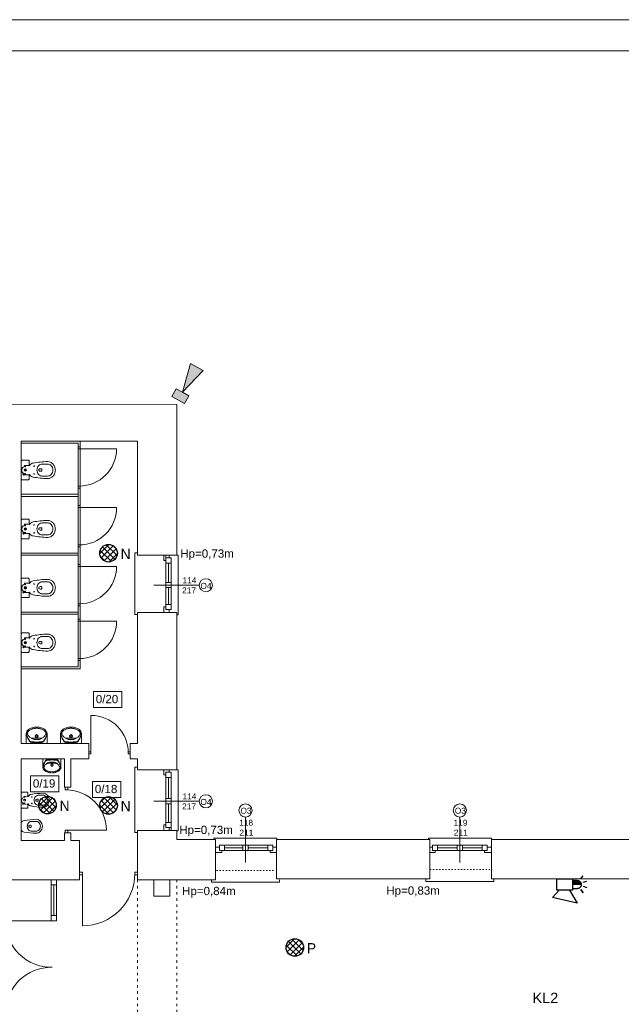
# Model space of a CAD drawing. Header units: centimetres. Extents: x 74448 to 96987, y -37016 to -10817.
# Tile 106 of 174: x 78704 to 79869, y -30158 to -28252. Entities that reach past the tile are written whole.
import ezdxf

# ---------------------------------------------------------------- set-up
doc = ezdxf.new("R2010")
doc.units = ezdxf.units.CM
doc.header["$LTSCALE"] = 0.02
doc.linetypes.add('ACAD_ISO03W100', pattern=[30, 12, -18])
doc.linetypes.add('HIDDEN', pattern=[9.525, 6.35, -3.175])
doc.layers.get('0').update_dxf_attribs({"color": 8, "lineweight": 13})
for name, color, linetype, lineweight in [('_AUDIO', 7, 'Continuous', 18), ('_pk_tabelka', 7, 'Continuous', 15), ('ei30', 8, 'Continuous', 13), ('LINIE PRZEKROJOWE', 8, 'Continuous', 13), ('OPISY', 8, 'Continuous', 13), ('SSWiN', 7, 'Continuous', 25), ('stolarka', 8, 'Continuous', 13), ('WIDOK', 8, 'Continuous', 13)]:
    doc.layers.add(name, color=color, linetype=linetype, lineweight=lineweight)
doc.layers.add('_AUDIO 2', color=7, linetype='Continuous')
doc.styles.get("Standard").update_dxf_attribs({"font": 'arial.ttf', "height": 12})
doc.styles.add('Tomasz_W legenda', font='TCM_____.TTF')
pattern_1 = [(45, (-5798.748, -5798.748), (-5.6126601, 5.6126601), []), (135, (-5798.748, -5798.748), (-5.6126601, -5.6126601), [])]

# ---------------------------------------------------------------- blocks, each defined once
blk = doc.blocks.new('*U3')
at = {"layer": 'stolarka', "transparency": 33554684}
blk.add_lwpolyline([(5, 0), (5, 95)], dxfattribs=at)
for points in [[(0, 2.5), (0, -2.5), (5, -2.5), (5, 2.5)], [(100, -2.5), (105, -2.5), (105, 2.5), (100, 2.5)]]:
    blk.add_lwpolyline(points, close=True, dxfattribs=at)
blk.add_arc((5, 0), 95, 0, 90, dxfattribs=at)
blk = doc.blocks.new('*U6')
at = {"layer": 'stolarka', "transparency": 33554684}
blk.add_lwpolyline([(5, 0), (5, 75)], dxfattribs=at)
for points in [[(0, 2.5), (0, -2.5), (5, -2.5), (5, 2.5)], [(80, -2.5), (85, -2.5), (85, 2.5), (80, 2.5)]]:
    blk.add_lwpolyline(points, close=True, dxfattribs=at)
blk.add_arc((5, 0), 75, 0, 90, dxfattribs=at)
blk = doc.blocks.new('AAT_SYGN.OPT.AKU')
blk.add_hatch(color=256).paths.add_polyline_path([(6.3, 18.5), (6.3, 28.7), (6.1, 28.7), (5.6, 28.6), (5.1, 28.5), (4.7, 28.3), (4.3, 28.1), (4, 27.9), (3.6, 27.7), (3.3, 27.4), (2.9, 27.1), (2.6, 26.6), (2.3, 26.2), (2.1, 25.8), (1.9, 25.4), (1.8, 25), (1.7, 24.6), (1.7, 24.3), (1.7, 23.8), (1.7, 18.5)])
for points in [[(3.9, 30.9), (2.6, 35.1)], [(8.7, 30.9), (10.1, 35.1)], [(0.1, 28.1), (-3.5, 30.7)], [(1.7, 23.8), (1.7, 24.3), (1.7, 24.6), (1.8, 25), (1.9, 25.4), (2.1, 25.8), (2.3, 26.2), (2.6, 26.6), (2.9, 27.1), (3.3, 27.4), (3.6, 27.7), (4, 27.9), (4.3, 28.1), (4.7, 28.3), (5.1, 28.5), (5.6, 28.6), (6.1, 28.7), (6.6, 28.7), (6.9, 28.7), (7.4, 28.6), (7.7, 28.5), (8.1, 28.4), (8.5, 28.3), (8.8, 28.1), (9.1, 28), (9.4, 27.8), (9.6, 27.6), (9.8, 27.5), (10, 27.3), (10.3, 26.9), (10.5, 26.7), (10.7, 26.4), (10.9, 26.1), (11.1, 25.8), (11.2, 25.3), (11.3, 25.1), (11.4, 24.7), (11.4, 24.4), (11.5, 24.1), (11.5, 23.8)], [(1.7, 23.8), (1.7, 18.5)], [(6.3, 18.5), (6.3, 28.7)], [(11.5, 23.8), (11.5, 18.5)], [(13.1, 14.7), (28.7, 24), (21.7, -5.1), (13.1, 2.5)]]:
    blk.add_lwpolyline(points)
for points in [[(12.6, 28.1), (16.2, 30.7)], [(0, 18.5), (13.1, 18.5), (13.1, 0), (0, 0)]]:
    blk.add_lwpolyline(points, close=True)

msp = doc.modelspace()

# ---------------------------------------------------------------- hatches: boundary and pattern name
at = {"layer": '_AUDIO'}
h = msp.add_hatch(color=256, dxfattribs=at)
h.dxf.hatch_style = 1
h.paths.add_polyline_path([(79023, -28995.3), (79031.4, -28980.3), (79019.2, -28973.5), (79007, -28966.6), (78998.6, -28981.6)])
h.paths.add_polyline_path([(79019.2, -28973.5), (79059, -28931.2), (79034.5, -28917.5)])
h = msp.add_hatch(dxfattribs=at)
h.set_pattern_fill('ANSI37', color=256, scale=2.5)
h.set_pattern_definition(pattern_1)
h.paths.add_polyline_path([(78893, -29285, 1), (78859, -29285, 1)])
h = msp.add_hatch(dxfattribs=at)
h.set_pattern_fill('ANSI37', color=256, scale=2.5)
h.set_pattern_definition(pattern_1)
h.paths.add_polyline_path([(78774.8, -29772.6, 1), (78740.8, -29772.6, 1)])
h = msp.add_hatch(dxfattribs=at)
h.set_pattern_fill('ANSI37', color=256, scale=2.5)
h.set_pattern_definition(pattern_1)
h.paths.add_polyline_path([(78893, -29773.2, 1), (78859, -29773.2, 1)])
at = {"layer": '_AUDIO 2'}
h = msp.add_hatch(dxfattribs=at)
h.set_pattern_fill('ANSI37', color=256, scale=2.5)
h.set_pattern_definition(pattern_1)
h.paths.add_polyline_path([(79253.5, -30048.2, 1), (79219.5, -30048.2, 1)])

# ---------------------------------------------------------------- linework, layer by layer
for points in [[(78707, -29068), (78821, -29068), (78821, -29509), (78707, -29509)], [(78707, -29072), (78817, -29072), (78817, -29505), (78707, -29505)], [(78707, -29171), (78817, -29171)], [(78707, -29175), (78817, -29175)], [(78707, -29285), (78817, -29285)], [(78707, -29289), (78817, -29289)], [(78932, -29289), (78932, -29284), (78927, -29284), (78927, -29403.4), (78927, -29403.4), (78932, -29403.4)], [(79008, -29289), (79011, -29289), (79011, -29404), (79008, -29404)], [(78707, -29399), (78817, -29399)], [(78707, -29403), (78817, -29403)], [(78932, -29704), (78932, -29699), (78927, -29699), (78927, -29826), (78927, -29825.7), (78932, -29825.7)], [(79008, -29704), (79011, -29704), (79011, -29822.1), (79008, -29822.1)], [(79080, -29839.4), (79080, -29836.4), (79202, -29836.4), (79202, -29839.4)], [(79495, -29839.4), (79495, -29836.4), (79617, -29836.4), (79617, -29839.4)], [(78765.2, -29917), (78765.2, -29996.5)], [(78765.2, -29917), (78765.2, -29927), (78775.2, -29927), (78775.2, -29917), (78765.2, -29917)], [(78775.2, -29917), (78775.2, -29996.7)], [(79080, -29917), (79075, -29917), (79075, -29922), (79202, -29922), (79207, -29922), (79207, -29917)], [(79495, -29915.4), (79490, -29915.4), (79490, -29920.4), (79617, -29920.4), (79622, -29920.4), (79622, -29915.4)], [(78770.2, -29927), (78770.2, -29986.5)], [(78752.5, -29996.5), (78752.5, -29996.7)], [(78775.2, -29986.5), (78775.2, -29996.5), (78765.2, -29996.5), (78765.2, -29986.5), (78775.2, -29986.5)]]:
    msp.add_lwpolyline(points)
msp.add_lwpolyline([(78963.5, -29917), (78994.6, -29917), (78994.6, -29949), (78963.5, -29949)], close=True)
for points in [[(78766.5, -29996.5), (78676.5, -29996.5, 0.422707), (78766.6, -30086.5, 1)], [(78766.5, -30176.5), (78676.5, -30176.4, -0.422707), (78766.6, -30086.5, -1)]]:
    msp.add_lwpolyline(points, format="xyb")
at = {"layer": '_AUDIO'}
for points in [[(79019.2, -28973.5), (79034.5, -28917.5), (79059, -28931.2), (79019.2, -28973.5)], [(78998.6, -28981.6), (79023, -28995.3), (79031.4, -28980.3), (79019.2, -28973.5), (79007, -28966.6), (78998.6, -28981.6)]]:
    msp.add_lwpolyline(points, dxfattribs=at)
at = {"layer": '_AUDIO', "lineweight": 30}
for centre in [(78876, -29285), (78757.8, -29772.6), (78876, -29773.2)]:
    msp.add_circle(centre, 17, dxfattribs=at)
at = {"layer": '_AUDIO 2', "lineweight": 30}
msp.add_circle((79236.5, -30048.2), 17, dxfattribs=at)
at = {"layer": '_pk_tabelka', "color": 7, "ltscale": 3}
for p, q in [((82865.7, -28252.2), (74455.7, -28252.2)), ((82805.7, -28312.2), (74705.7, -28312.2))]:
    msp.add_line(p, q, dxfattribs=at)
at = {"layer": 'LINIE PRZEKROJOWE'}
for points in [[(78570, -28996.3), (79008, -28997), (79008, -29289)], [(78932, -29068), (78707, -29068), (78707, -29653)], [(78932, -29289), (78932, -29068)], [(79008, -29073), (79008, -29289)], [(78932, -29289), (79008, -29289)], [(78932, -29653), (78932, -29400), (79008, -29400)], [(79008, -29400), (79008, -29704)], [(79008, -29405), (79008, -29704)], [(78838, -29653), (78828, -29653), (78707, -29653)], [(78707, -29653), (78838, -29653), (78838, -29683)], [(78932, -29653), (78918, -29653)], [(78932, -29653), (78918, -29653), (78918, -29683)], [(78791, -29683), (78707, -29683)], [(78707, -29683), (78707, -29841)], [(78791, -29738), (78791, -29683)], [(78803, -29738), (78803, -29683)], [(78838, -29683), (78828, -29683), (78803, -29683)], [(78932, -29683), (78918, -29683)], [(78932, -29704), (78932, -29683)], [(78932, -29683), (78932, -29704), (79008, -29704)], [(78791, -29738), (78803, -29738)], [(78791, -29841), (78791, -29826)], [(78803, -29841), (78803, -29826), (78791, -29826)], [(78803, -29841), (78803, -29826)], [(78932, -29841), (78932, -29822)], [(78932, -29822), (79008, -29822)], [(79008, -29822), (79008, -29839.4)], [(78791, -29841), (78707, -29841)], [(78717, -29841), (78791, -29841)], [(78780, -29917), (78820, -29917), (78820, -29841)], [(78820, -29841), (78803, -29841)], [(78803, -29841), (78820, -29841)], [(78932, -29917), (79083, -29917), (79083, -29839.4)], [(78932, -29917), (78932, -29841)], [(79008, -29839.4), (79038, -29839.4)], [(79038, -29839.4), (79083, -29839.4)], [(79201, -29915.4), (79201, -29839.4)], [(79201, -29839.4), (79498, -29839.4)], [(79452, -29915.4), (79498, -29915.4), (79498, -29839.4)], [(79617, -29915.4), (79617, -29839.4)], [(79617, -29839.4), (79907, -29839.4)], [(79851, -29915.4), (79851, -29915.4), (79907, -29915.4), (79907, -29839.4)], [(78820, -29917), (78606, -29917), (78606, -29859.4)], [(78820, -29917), (78780, -29917), (78780, -29917), (78614, -29917), (78614, -29917)], [(79201, -29915.4), (79268, -29915.4)], [(79215, -29915.4), (79268, -29915.4), (79268, -29915.4), (79452, -29915.4), (79452, -29915.4)], [(79617, -29915.4), (79667, -29915.4), (79667, -29915.4), (79851, -29915.4), (79851, -29915.4)]]:
    msp.add_lwpolyline(points, dxfattribs=at)
at = {"layer": 'OPISY'}
for points in [[(79051.7, -29347), (78963.6, -29347)], [(79051.7, -29765.2), (78963.6, -29765.2)], [(79141, -29795.6), (79141, -29883.7)], [(79556, -29795.6), (79556, -29883.7)]]:
    msp.add_lwpolyline(points, dxfattribs=at)
for points in [[(78846.8, -29552.6), (78901.8, -29552.6), (78901.8, -29583.8), (78846.8, -29583.8)], [(78725, -29715.9), (78780, -29715.9), (78780, -29747.2), (78725, -29747.2)], [(78845, -29726.7), (78900, -29726.7), (78900, -29758), (78845, -29758)]]:
    msp.add_lwpolyline(points, close=True, dxfattribs=at)
for centre in [(79064.4, -29347), (79064.4, -29765.2), (79141, -29782.9), (79556, -29782.9)]:
    msp.add_circle(centre, 12.7, dxfattribs=at)
at = {"layer": 'stolarka'}
for points in [[(78987, -29299), (78983.3, -29299), (78983.3, -29289), (78993.3, -29289), (78993.3, -29294)], [(78987, -29290), (78987, -29394)], [(78997, -29294), (78997, -29394)], [(78992, -29304), (78992, -29342)], [(78992, -29352), (78992, -29384)], [(78993.3, -29394), (78993.3, -29400), (78983.3, -29400), (78983.3, -29389), (78987, -29389)], [(78987, -29714), (78983.3, -29714), (78983.3, -29704), (78993.3, -29704), (78993.3, -29709)], [(78987, -29712), (78987, -29816)], [(78992, -29719), (78992, -29760)], [(78997, -29718.4), (78997, -29822.4)], [(78992, -29770), (78992, -29806)], [(78993.3, -29816), (78993.3, -29822), (78983.3, -29822), (78983.3, -29811), (78987, -29811)], [(79095.5, -29860.4), (79095.5, -29864), (79083, -29864), (79083, -29854), (79090.5, -29854)], [(79090.5, -29850.4), (79192, -29850.4)], [(79090.5, -29860.4), (79194, -29860.4)], [(79100.5, -29855.4), (79136, -29855.4)], [(79146, -29855.4), (79184, -29855.4)], [(79194, -29854), (79201, -29854), (79201, -29864), (79189, -29864), (79189, -29860.4)], [(79508, -29860.4), (79508, -29864), (79498, -29864), (79498, -29854), (79503, -29854)], [(79503, -29850.4), (79607, -29850.4)], [(79503, -29860.4), (79609, -29860.4)], [(79513, -29855.4), (79551, -29855.4)], [(79561, -29855.4), (79599, -29855.4)], [(79609, -29854), (79617, -29854), (79617, -29864), (79604, -29864), (79604, -29860.4)]]:
    msp.add_lwpolyline(points, dxfattribs=at)
for points in [[(78997, -29294), (78997, -29304), (78987, -29304), (78987, -29294)], [(78997, -29341.4), (78997, -29351.4), (78987, -29351.4), (78987, -29341.4)], [(78997, -29384), (78997, -29394), (78987, -29394), (78987, -29384)], [(78997, -29709), (78997, -29719), (78987, -29719), (78987, -29709)], [(78997, -29760), (78997, -29770), (78987, -29770), (78987, -29760)], [(78997, -29806), (78997, -29816), (78987, -29816), (78987, -29806)], [(79090.5, -29850.4), (79100.5, -29850.4), (79100.5, -29860.4), (79090.5, -29860.4)], [(79136, -29850.4), (79146, -29850.4), (79146, -29860.4), (79136, -29860.4)], [(79184, -29850.4), (79194, -29850.4), (79194, -29860.4), (79184, -29860.4)], [(79503, -29850.4), (79513, -29850.4), (79513, -29860.4), (79503, -29860.4)], [(79551, -29850.4), (79561, -29850.4), (79561, -29860.4), (79551, -29860.4)], [(79599, -29850.4), (79609, -29850.4), (79609, -29860.4), (79599, -29860.4)]]:
    msp.add_lwpolyline(points, close=True, dxfattribs=at)
at = {"layer": 'WIDOK'}
for p, q in [((78713.1, -29115.9), (78713.1, -29117.3)), ((78722.4, -29114.9), (78714, -29114.9)), ((78743.3, -29121.7), (78745.8, -29121.7)), ((78746.8, -29122.6), (78746.8, -29124)), ((78758, -29112.3), (78747.7, -29112.3)), ((78713.1, -29131.2), (78713.1, -29132.2)), ((78722.4, -29133.1), (78714, -29133.1)), ((78743.3, -29126.4), (78745.8, -29126.4)), ((78746.8, -29125.4), (78746.8, -29124)), ((78758, -29135.7), (78747.7, -29135.7)), ((78713.1, -29229.9), (78713.1, -29231.3)), ((78722.4, -29228.9), (78714, -29228.9)), ((78743.3, -29235.7), (78745.8, -29235.7)), ((78746.8, -29236.6), (78746.8, -29238)), ((78758, -29226.3), (78747.7, -29226.3)), ((78713.1, -29245.2), (78713.1, -29246.2)), ((78722.4, -29247.1), (78714, -29247.1)), ((78743.3, -29240.4), (78745.8, -29240.4)), ((78746.8, -29239.4), (78746.8, -29238)), ((78758, -29249.7), (78747.7, -29249.7)), ((78713.1, -29343.9), (78713.1, -29345.3)), ((78722.4, -29342.9), (78714, -29342.9)), ((78743.3, -29349.7), (78745.8, -29349.7)), ((78746.8, -29350.6), (78746.8, -29352)), ((78758, -29340.3), (78747.7, -29340.3)), ((78713.1, -29359.2), (78713.1, -29360.2)), ((78722.4, -29361.1), (78714, -29361.1)), ((78743.3, -29354.4), (78745.8, -29354.4)), ((78746.8, -29353.4), (78746.8, -29352)), ((78758, -29363.7), (78747.7, -29363.7)), ((78758, -29446.3), (78747.7, -29446.3)), ((78713.1, -29449.9), (78713.1, -29451.3)), ((78713.1, -29465.2), (78713.1, -29466.2)), ((78722.4, -29448.9), (78714, -29448.9)), ((78743.3, -29455.7), (78745.8, -29455.7)), ((78743.3, -29460.4), (78745.8, -29460.4)), ((78746.8, -29456.6), (78746.8, -29458)), ((78746.8, -29459.4), (78746.8, -29458)), ((78722.4, -29467.1), (78714, -29467.1)), ((78758, -29469.7), (78747.7, -29469.7)), ((78716.6, -29653), (78716.6, -29635.5)), ((78736.8, -29637.7), (78736.8, -29635.4)), ((78757.1, -29653), (78757.1, -29635.5)), ((78783, -29653), (78783, -29635.5)), ((78803.3, -29637.7), (78803.3, -29635.4)), ((78823.5, -29653), (78823.5, -29635.5)), ((78733.4, -29638.9), (78735.6, -29638.9)), ((78736.8, -29642.4), (78736.8, -29640.2)), ((78738.1, -29638.9), (78740.2, -29638.9)), ((78799.9, -29638.9), (78802, -29638.9)), ((78803.3, -29642.4), (78803.3, -29640.2)), ((78804.5, -29638.9), (78806.7, -29638.9)), ((78748.9, -29683), (78748.9, -29698.2)), ((78766.4, -29692.2), (78766.4, -29694.1)), ((78783.9, -29683), (78783.9, -29698.2)), ((78765.3, -29695.2), (78763.4, -29695.2)), ((78766.4, -29696.3), (78766.4, -29698.2)), ((78769.3, -29695.2), (78767.5, -29695.2)), ((78736.9, -29761.1), (78739, -29761.1)), ((78736.9, -29765), (78739, -29765)), ((78739.8, -29761.9), (78739.8, -29763.1)), ((78739.8, -29764.2), (78739.8, -29763.1)), ((78749.1, -29753.4), (78740.6, -29753.4)), ((78749.1, -29772.7), (78740.6, -29772.7)), ((78735.6, -29804), (78727.1, -29804)), ((78723.4, -29811.7), (78725.6, -29811.7)), ((78723.5, -29815.6), (78725.6, -29815.6)), ((78726.3, -29812.5), (78726.3, -29813.6)), ((78726.3, -29814.8), (78726.3, -29813.6)), ((78735.6, -29823.3), (78727.1, -29823.3))]:
    msp.add_line(p, q, dxfattribs=at)
at = {"layer": 'WIDOK', "linetype": 'HIDDEN'}
for p, q in [((78712, -29756.4), (78712, -29757.5)), ((78712, -29769), (78712, -29769.8)), ((78719.7, -29755.6), (78712.8, -29755.6)), ((78719.7, -29770.6), (78712.8, -29770.6))]:
    msp.add_line(p, q, dxfattribs=at)
at = {"layer": 'WIDOK'}
for points in [[(78708.9, -29143, -0.414214), (78707, -29141.1), (78707, -29106.9, -0.414214), (78708.9, -29105.1), (78720.6, -29105.1, -0.414214), (78722.4, -29106.9), (78722.4, -29114.9, 0.787207), (78723.3, -29115.1, -0.243605), (78729.9, -29110.4, -0.036424), (78758, -29107.6, -0.106749), (78763.7, -29108.9, -0.101537), (78768.6, -29112.4, -0.094942), (78771.8, -29117.7, -0.090753), (78773, -29124, -0.090753), (78771.8, -29130.3, -0.094942), (78768.6, -29135.6, -0.101537), (78763.7, -29139.2, -0.106749), (78758, -29140.4, -0.036424), (78729.9, -29137.6, -0.243605), (78723.3, -29132.9, 0.787207), (78722.4, -29133.1), (78722.4, -29141.1, -0.414214), (78720.6, -29143)], [(78708.9, -29257, -0.414214), (78707, -29255.1), (78707, -29220.9, -0.414214), (78708.9, -29219.1), (78720.6, -29219.1, -0.414214), (78722.4, -29220.9), (78722.4, -29228.9, 0.787207), (78723.3, -29229.1, -0.243605), (78729.9, -29224.4, -0.036424), (78758, -29221.6, -0.106749), (78763.7, -29222.9, -0.101537), (78768.6, -29226.4, -0.094942), (78771.8, -29231.7, -0.090753), (78773, -29238, -0.090753), (78771.8, -29244.3, -0.094942), (78768.6, -29249.6, -0.101537), (78763.7, -29253.2, -0.106749), (78758, -29254.4, -0.036424), (78729.9, -29251.6, -0.243605), (78723.3, -29246.9, 0.787207), (78722.4, -29247.1), (78722.4, -29255.1, -0.414214), (78720.6, -29257)], [(78708.9, -29371, -0.414214), (78707, -29369.1), (78707, -29334.9, -0.414214), (78708.9, -29333.1), (78720.6, -29333.1, -0.414214), (78722.4, -29334.9), (78722.4, -29342.9, 0.787207), (78723.3, -29343.1, -0.243605), (78729.9, -29338.4, -0.036424), (78758, -29335.6, -0.106749), (78763.7, -29336.9, -0.101537), (78768.6, -29340.4, -0.094942), (78771.8, -29345.7, -0.090753), (78773, -29352, -0.090753), (78771.8, -29358.3, -0.094942), (78768.6, -29363.6, -0.101537), (78763.7, -29367.2, -0.106749), (78758, -29368.4, -0.036424), (78729.9, -29365.6, -0.243605), (78723.3, -29360.9, 0.787207), (78722.4, -29361.1), (78722.4, -29369.1, -0.414214), (78720.6, -29371)], [(78708.9, -29477, -0.414214), (78707, -29475.1), (78707, -29440.9, -0.414214), (78708.9, -29439.1), (78720.6, -29439.1, -0.414214), (78722.4, -29440.9), (78722.4, -29448.9, 0.787207), (78723.3, -29449.1, -0.243605), (78729.9, -29444.4, -0.036424), (78758, -29441.6, -0.106749), (78763.7, -29442.9, -0.101537), (78768.6, -29446.4, -0.094942), (78771.8, -29451.7, -0.090753), (78773, -29458, -0.090753), (78771.8, -29464.3, -0.094942), (78768.6, -29469.6, -0.101537), (78763.7, -29473.2, -0.106749), (78758, -29474.4, -0.036424), (78729.9, -29471.6, -0.243605), (78723.3, -29466.9, 0.787207), (78722.4, -29467.1), (78722.4, -29475.1, -0.414214), (78720.6, -29477)], [(78708.5, -29778.7, -0.414214), (78707, -29777.2), (78707, -29749, -0.414214), (78708.5, -29747.4), (78718.2, -29747.4, -0.414214), (78719.7, -29749), (78719.7, -29755.6, 0.787207), (78720.4, -29755.8, -0.243605), (78725.9, -29751.9, -0.036424), (78749.1, -29749.6, -0.106749), (78753.7, -29750.6, -0.101537), (78757.8, -29753.5, -0.094942), (78760.5, -29757.8, -0.090753), (78761.4, -29763.1, -0.090753), (78760.5, -29768.3, -0.094942), (78757.8, -29772.6, -0.101537), (78753.7, -29775.6, -0.106749), (78749.1, -29776.6, -0.036424), (78725.9, -29774.3, -0.243605), (78720.4, -29770.4, 0.787207), (78719.7, -29770.6), (78719.7, -29777.2, -0.414214), (78718.2, -29778.7)]]:
    msp.add_lwpolyline(points, format="xyb", close=True, dxfattribs=at)
for points in [[(78747.7, -29135.7, -0.106749), (78744, -29134.9, -0.101537), (78740.6, -29132.4, -0.094942), (78738.3, -29128.7, -0.090753), (78737.4, -29124, -0.090753), (78738.3, -29119.3, -0.094942), (78740.6, -29115.6, -0.101537), (78744, -29113.1, -0.106749), (78747.7, -29112.3, -0.106749)], [(78758, -29135.7, 0.106749), (78761.7, -29134.9, 0.101537), (78765.1, -29132.4, 0.094942), (78767.4, -29128.7, 0.090753), (78768.3, -29124, 0.090753), (78767.4, -29119.3, 0.094942), (78765.1, -29115.6, 0.101537), (78761.7, -29113.1, 0.106749), (78758, -29112.3, 0.106749)], [(78747.7, -29249.7, -0.106749), (78744, -29248.9, -0.101537), (78740.6, -29246.4, -0.094942), (78738.3, -29242.7, -0.090753), (78737.4, -29238, -0.090753), (78738.3, -29233.3, -0.094942), (78740.6, -29229.6, -0.101537), (78744, -29227.1, -0.106749), (78747.7, -29226.3, -0.106749)], [(78758, -29249.7, 0.106749), (78761.7, -29248.9, 0.101537), (78765.1, -29246.4, 0.094942), (78767.4, -29242.7, 0.090753), (78768.3, -29238, 0.090753), (78767.4, -29233.3, 0.094942), (78765.1, -29229.6, 0.101537), (78761.7, -29227.1, 0.106749), (78758, -29226.3, 0.106749)], [(78747.7, -29363.7, -0.106749), (78744, -29362.9, -0.101537), (78740.6, -29360.4, -0.094942), (78738.3, -29356.7, -0.090753), (78737.4, -29352, -0.090753), (78738.3, -29347.3, -0.094942), (78740.6, -29343.6, -0.101537), (78744, -29341.1, -0.106749), (78747.7, -29340.3, -0.106749)], [(78758, -29363.7, 0.106749), (78761.7, -29362.9, 0.101537), (78765.1, -29360.4, 0.094942), (78767.4, -29356.7, 0.090753), (78768.3, -29352, 0.090753), (78767.4, -29347.3, 0.094942), (78765.1, -29343.6, 0.101537), (78761.7, -29341.1, 0.106749), (78758, -29340.3, 0.106749)], [(78747.7, -29469.7, -0.106749), (78744, -29468.9, -0.101537), (78740.6, -29466.4, -0.094942), (78738.3, -29462.7, -0.090753), (78737.4, -29458, -0.090753), (78738.3, -29453.3, -0.094942), (78740.6, -29449.6, -0.101537), (78744, -29447.1, -0.106749), (78747.7, -29446.3, -0.106749)], [(78758, -29469.7, 0.106749), (78761.7, -29468.9, 0.101537), (78765.1, -29466.4, 0.094942), (78767.4, -29462.7, 0.090753), (78768.3, -29458, 0.090753), (78767.4, -29453.3, 0.094942), (78765.1, -29449.6, 0.101537), (78761.7, -29447.1, 0.106749), (78758, -29446.3, 0.106749)], [(78740.6, -29772.7, -0.106749), (78737.5, -29772.1, -0.101537), (78734.7, -29770, -0.094942), (78732.8, -29766.9, -0.090753), (78732.1, -29763.1, -0.090753), (78732.8, -29759.2, -0.094942), (78734.7, -29756.1, -0.101537), (78737.5, -29754.1, -0.106749), (78740.6, -29753.4, -0.106749)], [(78749.1, -29772.7, 0.106749), (78752.1, -29772.1, 0.101537), (78754.9, -29770, 0.094942), (78756.8, -29766.9, 0.090753), (78757.6, -29763.1, 0.090753), (78756.8, -29759.2, 0.094942), (78754.9, -29756.1, 0.101537), (78752.1, -29754.1, 0.106749), (78749.1, -29753.4, 0.106749)], [(78707, -29806.3, -0.243605), (78712.4, -29802.4, -0.036424), (78735.6, -29800.1, -0.106749), (78740.3, -29801.1, -0.101537), (78744.3, -29804.1, -0.094942), (78747, -29808.4, -0.090753), (78747.9, -29813.6, -0.090753), (78747, -29818.9, -0.094942), (78744.3, -29823.2, -0.101537), (78740.3, -29826.1, -0.106749), (78735.6, -29827.1, -0.036424), (78712.4, -29824.8, -0.243605), (78707, -29821)], [(78727.1, -29823.3, -0.106749), (78724, -29822.6, -0.101537), (78721.2, -29820.6, -0.094942), (78719.3, -29817.5, -0.090753), (78718.6, -29813.6, -0.090753), (78719.3, -29809.8, -0.094942), (78721.2, -29806.7, -0.101537), (78724, -29804.6, -0.106749), (78727.1, -29804, -0.106749)], [(78735.6, -29823.3, 0.106749), (78738.7, -29822.6, 0.101537), (78741.5, -29820.6, 0.094942), (78743.4, -29817.5, 0.090753), (78744.1, -29813.6, 0.090753), (78743.4, -29809.8, 0.094942), (78741.5, -29806.7, 0.101537), (78738.7, -29804.6, 0.106749), (78735.6, -29804, 0.106749)]]:
    msp.add_lwpolyline(points, format="xyb", dxfattribs=at)
for points in [[(78720.4, -29626.8), (78719.5, -29627.6), (78718.7, -29628.5), (78718.1, -29629.6), (78717.5, -29630.7), (78717.1, -29631.8), (78716.8, -29633), (78716.6, -29634.2), (78716.6, -29635.5)], [(78717.6, -29632.8), (78717.7, -29635), (78717.9, -29637.3), (78718.4, -29639.6), (78719, -29641.8), (78719.9, -29643.9), (78720.9, -29645.9), (78722, -29647.9), (78723.4, -29649.7)], [(78717.6, -29632.8), (78717.7, -29634.9), (78718, -29637), (78718.4, -29639.1), (78719, -29641.2), (78719.9, -29643.2), (78720.9, -29645.1), (78722, -29646.9), (78723.3, -29648.6)], [(78721.2, -29629.2), (78720.7, -29629.8), (78720.2, -29630.3), (78719.8, -29630.9), (78719.5, -29631.6), (78719.3, -29632.2), (78719.1, -29632.9), (78719.1, -29633.7), (78719.1, -29634.4)], [(78719.1, -29634.4), (78719.6, -29635.7), (78720.3, -29637), (78721.1, -29638.2), (78721.9, -29639.3), (78722.8, -29640.4), (78723.8, -29641.4), (78724.9, -29642.3), (78726.1, -29643.1)], [(78723.1, -29625), (78722.8, -29625.2), (78722.4, -29625.4), (78722.1, -29625.6), (78721.7, -29625.8), (78721.4, -29626), (78721.1, -29626.3), (78720.7, -29626.5), (78720.4, -29626.8)], [(78731.3, -29624.5), (78729.9, -29624.8), (78728.5, -29625.2), (78727.2, -29625.7), (78725.9, -29626.2), (78724.7, -29626.9), (78723.4, -29627.6), (78722.3, -29628.4), (78721.2, -29629.2)], [(78735.4, -29621.6), (78733.8, -29621.7), (78732.2, -29622), (78730.7, -29622.3), (78729.1, -29622.7), (78727.6, -29623.1), (78726.1, -29623.7), (78724.6, -29624.3), (78723.1, -29625)], [(78742.4, -29624.5), (78741, -29624.2), (78739.6, -29624), (78738.2, -29623.9), (78736.8, -29623.8), (78735.4, -29623.9), (78734, -29624), (78732.6, -29624.2), (78731.3, -29624.5)], [(78735.4, -29621.6), (78738.2, -29621.6)], [(78750.5, -29625), (78749.1, -29624.3), (78747.6, -29623.7), (78746.1, -29623.1), (78744.6, -29622.7), (78743, -29622.3), (78741.4, -29622), (78739.8, -29621.7), (78738.2, -29621.6)], [(78752.5, -29629.2), (78751.4, -29628.4), (78750.2, -29627.6), (78749, -29626.9), (78747.7, -29626.2), (78746.5, -29625.7), (78745.1, -29625.2), (78743.8, -29624.8), (78742.4, -29624.5)], [(78747.6, -29643.1), (78748.7, -29642.3), (78749.8, -29641.4), (78750.8, -29640.4), (78751.8, -29639.3), (78752.6, -29638.2), (78753.4, -29637), (78754, -29635.7), (78754.6, -29634.4)], [(78750.3, -29648.6), (78751.6, -29646.9), (78752.8, -29645.1), (78753.8, -29643.2), (78754.6, -29641.2), (78755.2, -29639.2), (78755.7, -29637.1), (78756, -29634.9), (78756, -29632.8)], [(78750.3, -29649.7), (78751.6, -29647.9), (78752.8, -29645.9), (78753.8, -29643.9), (78754.6, -29641.8), (78755.3, -29639.6), (78755.7, -29637.3), (78756, -29635.1), (78756, -29632.8)], [(78753.2, -29626.8), (78752.9, -29626.5), (78752.6, -29626.3), (78752.3, -29626), (78751.9, -29625.8), (78751.6, -29625.6), (78751.2, -29625.4), (78750.9, -29625.2), (78750.5, -29625)], [(78754.6, -29634.4), (78754.6, -29633.7), (78754.5, -29632.9), (78754.4, -29632.2), (78754.1, -29631.6), (78753.8, -29630.9), (78753.4, -29630.3), (78753, -29629.8), (78752.5, -29629.2)], [(78757.1, -29635.5), (78757.1, -29634.2), (78756.9, -29633), (78756.6, -29631.8), (78756.2, -29630.7), (78755.6, -29629.6), (78754.9, -29628.5), (78754.1, -29627.6), (78753.2, -29626.8)], [(78786.9, -29626.8), (78786, -29627.6), (78785.2, -29628.5), (78784.5, -29629.6), (78783.9, -29630.7), (78783.5, -29631.8), (78783.2, -29633), (78783.1, -29634.2), (78783, -29635.5)], [(78784.1, -29632.8), (78784.1, -29635), (78784.4, -29637.3), (78784.8, -29639.6), (78785.5, -29641.8), (78786.3, -29643.9), (78787.3, -29645.9), (78788.5, -29647.9), (78789.8, -29649.7)], [(78784.1, -29632.8), (78784.2, -29634.9), (78784.4, -29637), (78784.9, -29639.1), (78785.5, -29641.2), (78786.3, -29643.2), (78787.3, -29645.1), (78788.5, -29646.9), (78789.8, -29648.6)], [(78787.6, -29629.2), (78787.1, -29629.8), (78786.7, -29630.3), (78786.3, -29630.9), (78786, -29631.6), (78785.7, -29632.2), (78785.6, -29632.9), (78785.5, -29633.7), (78785.5, -29634.4)], [(78785.5, -29634.4), (78786.1, -29635.7), (78786.8, -29637), (78787.5, -29638.2), (78788.4, -29639.3), (78789.3, -29640.4), (78790.3, -29641.4), (78791.4, -29642.3), (78792.5, -29643.1)], [(78789.6, -29625), (78789.2, -29625.2), (78788.9, -29625.4), (78788.5, -29625.6), (78788.2, -29625.8), (78787.8, -29626), (78787.5, -29626.3), (78787.2, -29626.5), (78786.9, -29626.8)], [(78797.7, -29624.5), (78796.3, -29624.8), (78795, -29625.2), (78793.7, -29625.7), (78792.4, -29626.2), (78791.1, -29626.9), (78789.9, -29627.6), (78788.7, -29628.4), (78787.6, -29629.2)], [(78801.9, -29621.6), (78800.3, -29621.7), (78798.7, -29622), (78797.1, -29622.3), (78795.6, -29622.7), (78794, -29623.1), (78792.5, -29623.7), (78791, -29624.3), (78789.6, -29625)], [(78808.9, -29624.5), (78807.5, -29624.2), (78806.1, -29624), (78804.7, -29623.9), (78803.3, -29623.8), (78801.9, -29623.9), (78800.5, -29624), (78799.1, -29624.2), (78797.7, -29624.5)], [(78801.9, -29621.6), (78804.7, -29621.6)], [(78817, -29625), (78815.5, -29624.3), (78814.1, -29623.7), (78812.6, -29623.1), (78811, -29622.7), (78809.5, -29622.3), (78807.9, -29622), (78806.3, -29621.7), (78804.7, -29621.6)], [(78819, -29629.2), (78817.8, -29628.4), (78816.7, -29627.6), (78815.5, -29626.9), (78814.2, -29626.2), (78812.9, -29625.7), (78811.6, -29625.2), (78810.2, -29624.8), (78808.9, -29624.5)], [(78814, -29643.1), (78815.2, -29642.3), (78816.3, -29641.4), (78817.3, -29640.4), (78818.2, -29639.3), (78819.1, -29638.2), (78819.8, -29637), (78820.5, -29635.7), (78821, -29634.4)], [(78816.7, -29649.7), (78818.1, -29647.9), (78819.2, -29645.9), (78820.3, -29643.9), (78821.1, -29641.8), (78821.7, -29639.6), (78822.2, -29637.3), (78822.4, -29635.1), (78822.5, -29632.8)], [(78816.8, -29648.6), (78818.1, -29646.9), (78819.2, -29645.1), (78820.2, -29643.2), (78821.1, -29641.2), (78821.7, -29639.2), (78822.2, -29637.1), (78822.4, -29634.9), (78822.5, -29632.8)], [(78819.7, -29626.8), (78819.4, -29626.5), (78819.1, -29626.3), (78818.7, -29626), (78818.4, -29625.8), (78818.1, -29625.6), (78817.7, -29625.4), (78817.4, -29625.2), (78817, -29625)], [(78821, -29634.4), (78821.1, -29633.7), (78821, -29632.9), (78820.8, -29632.2), (78820.6, -29631.6), (78820.3, -29630.9), (78819.9, -29630.3), (78819.5, -29629.8), (78819, -29629.2)], [(78823.5, -29635.5), (78823.5, -29634.2), (78823.4, -29633), (78823.1, -29631.8), (78822.6, -29630.7), (78822.1, -29629.6), (78821.4, -29628.5), (78820.6, -29627.6), (78819.7, -29626.8)], [(78723.3, -29648.6), (78723.6, -29648.8), (78723.8, -29649), (78724, -29649.2), (78724.3, -29649.3), (78724.5, -29649.5), (78724.8, -29649.6), (78725.1, -29649.6), (78725.4, -29649.7)], [(78723.4, -29649.7), (78723.6, -29649.9), (78723.8, -29650.1), (78724, -29650.3), (78724.2, -29650.5), (78724.5, -29650.6), (78724.7, -29650.7), (78725, -29650.8), (78725.2, -29650.9)], [(78725.2, -29650.9), (78726.7, -29651.2), (78728.1, -29651.5), (78729.5, -29651.7), (78731, -29651.9), (78732.5, -29652), (78733.9, -29652.1), (78735.4, -29652.2), (78736.8, -29652.2)], [(78725.4, -29649.7), (78726.8, -29649.9), (78728.3, -29650.1), (78729.7, -29650.2), (78731.1, -29650.3), (78732.5, -29650.4), (78734, -29650.5), (78735.4, -29650.5), (78736.8, -29650.5)], [(78725.5, -29642.5), (78728.3, -29642.8), (78731.2, -29643.1), (78734, -29643.3), (78736.8, -29643.3), (78739.7, -29643.3), (78742.5, -29643.1), (78745.3, -29642.8), (78748.2, -29642.5)], [(78726.1, -29643.1), (78727.3, -29643.8), (78728.6, -29644.4), (78729.9, -29644.9), (78731.3, -29645.3), (78732.6, -29645.6), (78734, -29645.7), (78735.4, -29645.8), (78736.8, -29645.7)], [(78736.8, -29645.7), (78738.2, -29645.8), (78739.6, -29645.7), (78741, -29645.6), (78742.4, -29645.3), (78743.8, -29644.9), (78745.1, -29644.4), (78746.4, -29643.8), (78747.6, -29643.1)], [(78736.8, -29650.5), (78738.2, -29650.5), (78739.7, -29650.5), (78741.1, -29650.4), (78742.5, -29650.3), (78744, -29650.2), (78745.4, -29650.1), (78746.8, -29649.9), (78748.2, -29649.7)], [(78736.8, -29652.2), (78738.3, -29652.2), (78739.7, -29652.1), (78741.2, -29652), (78742.6, -29651.9), (78744.1, -29651.7), (78745.5, -29651.5), (78747, -29651.2), (78748.4, -29650.9)], [(78748.2, -29649.7), (78748.5, -29649.7), (78748.8, -29649.6), (78749.1, -29649.5), (78749.4, -29649.3), (78749.6, -29649.2), (78749.9, -29649), (78750.1, -29648.8), (78750.3, -29648.6)], [(78748.4, -29650.9), (78748.7, -29650.8), (78748.9, -29650.7), (78749.2, -29650.6), (78749.4, -29650.5), (78749.7, -29650.3), (78749.9, -29650.1), (78750.1, -29649.9), (78750.3, -29649.7)], [(78789.8, -29648.6), (78790, -29648.8), (78790.2, -29649), (78790.5, -29649.2), (78790.7, -29649.3), (78791, -29649.5), (78791.3, -29649.6), (78791.6, -29649.6), (78791.9, -29649.7)], [(78789.8, -29649.7), (78790, -29649.9), (78790.2, -29650.1), (78790.4, -29650.3), (78790.7, -29650.5), (78790.9, -29650.6), (78791.2, -29650.7), (78791.4, -29650.8), (78791.7, -29650.9)], [(78791.7, -29650.9), (78793.1, -29651.2), (78794.6, -29651.5), (78796, -29651.7), (78797.5, -29651.9), (78798.9, -29652), (78800.4, -29652.1), (78801.8, -29652.2), (78803.3, -29652.2)], [(78791.9, -29649.7), (78793.3, -29649.9), (78794.7, -29650.1), (78796.1, -29650.2), (78797.6, -29650.3), (78799, -29650.4), (78800.4, -29650.5), (78801.9, -29650.5), (78803.3, -29650.5)], [(78792, -29642.5), (78794.8, -29642.8), (78797.6, -29643.1), (78800.5, -29643.3), (78803.3, -29643.3), (78806.1, -29643.3), (78809, -29643.1), (78811.8, -29642.8), (78814.6, -29642.5)], [(78792.5, -29643.1), (78793.8, -29643.8), (78795, -29644.4), (78796.4, -29644.9), (78797.7, -29645.3), (78799.1, -29645.6), (78800.5, -29645.7), (78801.9, -29645.8), (78803.3, -29645.7)], [(78803.3, -29645.7), (78804.7, -29645.8), (78806.1, -29645.7), (78807.5, -29645.6), (78808.9, -29645.3), (78810.2, -29644.9), (78811.5, -29644.4), (78812.8, -29643.8), (78814, -29643.1)], [(78803.3, -29650.5), (78804.7, -29650.5), (78806.1, -29650.5), (78807.6, -29650.4), (78809, -29650.3), (78810.4, -29650.2), (78811.8, -29650.1), (78813.3, -29649.9), (78814.7, -29649.7)], [(78803.3, -29652.2), (78804.7, -29652.2), (78806.2, -29652.1), (78807.6, -29652), (78809.1, -29651.9), (78810.5, -29651.7), (78812, -29651.5), (78813.4, -29651.2), (78814.9, -29650.9)], [(78814.7, -29649.7), (78815, -29649.7), (78815.3, -29649.6), (78815.6, -29649.5), (78815.8, -29649.3), (78816.1, -29649.2), (78816.3, -29649), (78816.5, -29648.8), (78816.8, -29648.6)], [(78814.9, -29650.9), (78815.1, -29650.8), (78815.4, -29650.7), (78815.6, -29650.6), (78815.9, -29650.5), (78816.1, -29650.3), (78816.3, -29650.1), (78816.5, -29649.9), (78816.7, -29649.7)], [(78754.8, -29685.9), (78753.6, -29687.4), (78752.6, -29689.1), (78751.7, -29690.9), (78751, -29692.7), (78750.4, -29694.6), (78750.1, -29696.6), (78749.8, -29698.5), (78749.8, -29700.5)], [(78754.7, -29686.9), (78753.6, -29688.3), (78752.6, -29689.9), (78751.7, -29691.5), (78751, -29693.2), (78750.5, -29695), (78750.1, -29696.8), (78749.8, -29698.7), (78749.8, -29700.5)], [(78757.1, -29691.6), (78756.1, -29692.3), (78755.2, -29693.1), (78754.3, -29693.9), (78753.5, -29694.9), (78752.7, -29695.9), (78752.1, -29696.9), (78751.5, -29698), (78751, -29699.1)], [(78756.5, -29685.9), (78756.3, -29685.9), (78756, -29686), (78755.8, -29686.1), (78755.5, -29686.2), (78755.3, -29686.3), (78755.1, -29686.5), (78754.9, -29686.7), (78754.7, -29686.9)], [(78756.4, -29684.8), (78756.1, -29684.9), (78755.9, -29685), (78755.7, -29685.1), (78755.5, -29685.2), (78755.3, -29685.4), (78755.1, -29685.5), (78754.9, -29685.7), (78754.8, -29685.9)], [(78766.4, -29683.7), (78765.1, -29683.8), (78763.9, -29683.8), (78762.6, -29683.9), (78761.4, -29684), (78760.1, -29684.2), (78758.9, -29684.3), (78757.6, -29684.6), (78756.4, -29684.8)], [(78766.4, -29685.2), (78765.2, -29685.2), (78763.9, -29685.2), (78762.7, -29685.3), (78761.4, -29685.4), (78760.2, -29685.5), (78759, -29685.6), (78757.8, -29685.7), (78756.5, -29685.9)], [(78776.2, -29692.2), (78773.7, -29691.8), (78771.3, -29691.6), (78768.8, -29691.4), (78766.4, -29691.4), (78763.9, -29691.4), (78761.5, -29691.6), (78759, -29691.8), (78756.6, -29692.2)], [(78766.4, -29689.3), (78765.2, -29689.3), (78764, -29689.3), (78762.8, -29689.5), (78761.6, -29689.7), (78760.4, -29690), (78759.3, -29690.5), (78758.1, -29691), (78757.1, -29691.6)], [(78776.4, -29684.9), (78775.2, -29684.6), (78773.9, -29684.4), (78772.7, -29684.2), (78771.4, -29684), (78770.2, -29683.9), (78768.9, -29683.8), (78767.6, -29683.8), (78766.4, -29683.7)], [(78776.2, -29685.9), (78775, -29685.7), (78773.8, -29685.6), (78772.6, -29685.5), (78771.3, -29685.4), (78770.1, -29685.3), (78768.9, -29685.2), (78767.6, -29685.2), (78766.4, -29685.2)], [(78775.7, -29691.6), (78774.6, -29691), (78773.5, -29690.5), (78772.4, -29690), (78771.2, -29689.7), (78770, -29689.5), (78768.8, -29689.3), (78767.6, -29689.3), (78766.4, -29689.3)], [(78781.7, -29699.1), (78781.2, -29698), (78780.7, -29696.9), (78780, -29695.9), (78779.3, -29694.9), (78778.5, -29693.9), (78777.6, -29693.1), (78776.7, -29692.3), (78775.7, -29691.6)], [(78778, -29686.9), (78777.9, -29686.7), (78777.7, -29686.5), (78777.4, -29686.4), (78777.2, -29686.2), (78777, -29686.1), (78776.8, -29686), (78776.5, -29685.9), (78776.2, -29685.9)], [(78778, -29685.9), (78777.8, -29685.7), (78777.7, -29685.5), (78777.5, -29685.4), (78777.3, -29685.2), (78777.1, -29685.1), (78776.9, -29685), (78776.6, -29684.9), (78776.4, -29684.9)], [(78783, -29700.5), (78782.9, -29698.6), (78782.7, -29696.6), (78782.3, -29694.7), (78781.8, -29692.8), (78781, -29690.9), (78780.2, -29689.2), (78779.2, -29687.5), (78778, -29685.9)], [(78783, -29700.5), (78782.9, -29698.7), (78782.7, -29696.8), (78782.3, -29695), (78781.7, -29693.2), (78781, -29691.5), (78780.2, -29689.9), (78779.2, -29688.3), (78778, -29686.9)], [(78748.9, -29698.2), (78748.9, -29699.3), (78749, -29700.3), (78749.3, -29701.4), (78749.7, -29702.4), (78750.2, -29703.3), (78750.7, -29704.2), (78751.4, -29705), (78752.2, -29705.7)], [(78751, -29699.1), (78751, -29699.8), (78751.1, -29700.4), (78751.2, -29701), (78751.4, -29701.6), (78751.7, -29702.1), (78752, -29702.6), (78752.4, -29703.1), (78752.8, -29703.6)], [(78752.2, -29705.7), (78752.5, -29705.9), (78752.8, -29706.1), (78753, -29706.3), (78753.3, -29706.5), (78753.6, -29706.7), (78753.9, -29706.9), (78754.2, -29707.1), (78754.5, -29707.2)], [(78752.8, -29703.6), (78753.8, -29704.3), (78754.8, -29705), (78755.9, -29705.6), (78756.9, -29706.2), (78758.1, -29706.7), (78759.2, -29707.1), (78760.4, -29707.4), (78761.6, -29707.7)], [(78754.5, -29707.2), (78755.8, -29707.8), (78757.1, -29708.4), (78758.4, -29708.8), (78759.7, -29709.2), (78761, -29709.6), (78762.4, -29709.9), (78763.8, -29710.1), (78765.2, -29710.2)], [(78761.6, -29707.7), (78762.8, -29707.9), (78764, -29708.1), (78765.2, -29708.2), (78766.4, -29708.3), (78767.6, -29708.2), (78768.8, -29708.1), (78770, -29707.9), (78771.2, -29707.7)], [(78767.6, -29710.2), (78769, -29710.1), (78770.4, -29709.9), (78771.7, -29709.6), (78773.1, -29709.2), (78774.4, -29708.8), (78775.7, -29708.4), (78777, -29707.8), (78778.2, -29707.2)], [(78771.2, -29707.7), (78772.4, -29707.4), (78773.6, -29707.1), (78774.7, -29706.7), (78775.8, -29706.2), (78776.9, -29705.6), (78777.9, -29705), (78779, -29704.3), (78779.9, -29703.6)], [(78778.2, -29707.2), (78778.5, -29707.1), (78778.8, -29706.9), (78779.1, -29706.7), (78779.4, -29706.5), (78779.7, -29706.3), (78780, -29706.1), (78780.3, -29705.9), (78780.6, -29705.7)], [(78779.9, -29703.6), (78780.4, -29703.1), (78780.7, -29702.6), (78781.1, -29702.1), (78781.3, -29701.6), (78781.5, -29701), (78781.7, -29700.4), (78781.7, -29699.8), (78781.7, -29699.1)], [(78780.6, -29705.7), (78781.3, -29705), (78782, -29704.2), (78782.6, -29703.3), (78783.1, -29702.4), (78783.5, -29701.4), (78783.7, -29700.3), (78783.9, -29699.3), (78783.9, -29698.2)]]:
    msp.add_lwpolyline(points, dxfattribs=at)
for points in [[(78736.8, -29641.6), (78738.7, -29640.8), (78739.5, -29638.9), (78738.7, -29637), (78736.8, -29636.2), (78735, -29637), (78734.2, -29638.9), (78735, -29640.8)], [(78736.8, -29640.9), (78738.2, -29640.3), (78738.7, -29638.9), (78738.2, -29637.6), (78736.8, -29637), (78735.5, -29637.6), (78735, -29638.9), (78735.5, -29640.3)], [(78803.3, -29641.6), (78805.2, -29640.8), (78805.9, -29638.9), (78805.2, -29637), (78803.3, -29636.2), (78801.4, -29637), (78800.7, -29638.9), (78801.4, -29640.8)], [(78803.3, -29640.9), (78804.6, -29640.3), (78805.2, -29638.9), (78804.6, -29637.6), (78803.3, -29637), (78802, -29637.6), (78801.4, -29638.9), (78802, -29640.3)], [(78766.4, -29692.9), (78764.8, -29693.6), (78764.1, -29695.2), (78764.8, -29696.8), (78766.4, -29697.5), (78768, -29696.8), (78768.6, -29695.2), (78768, -29693.6)], [(78766.4, -29693.5), (78765.2, -29694), (78764.8, -29695.2), (78765.2, -29696.4), (78766.4, -29696.9), (78767.5, -29696.4), (78768, -29695.2), (78767.5, -29694)]]:
    msp.add_lwpolyline(points, close=True, dxfattribs=at)
at = {"layer": 'WIDOK', "linetype": 'ACAD_ISO03W100', "ltscale": 10}
for points in [[(79085, -29899), (79199, -29899)], [(79498, -29897.4), (79614, -29897.4)]]:
    msp.add_lwpolyline(points, dxfattribs=at)
at = {"layer": 'WIDOK', "linetype": 'ACAD_ISO03W100', "ltscale": 20}
for points in [[(78932, -29917), (78932, -30188.1)], [(79008, -29917), (79008, -30188.1)]]:
    msp.add_lwpolyline(points, dxfattribs=at)
at = {"layer": 'WIDOK'}
for centre, radius in [((78714.7, -29124), 2.34), ((78714.7, -29117.3), 0.702), ((78731.8, -29116.5), 0.702), ((78711.2, -29132.9), 0.936), ((78714.7, -29124), 0.702), ((78714.7, -29131.2), 0.702), ((78731.8, -29131.5), 0.702), ((78714.7, -29238), 2.34), ((78714.7, -29231.3), 0.702), ((78731.8, -29230.5), 0.702), ((78711.2, -29246.9), 0.936), ((78714.7, -29238), 0.702), ((78714.7, -29245.2), 0.702), ((78731.8, -29245.5), 0.702), ((78714.7, -29352), 2.34), ((78714.7, -29345.3), 0.702), ((78714.7, -29352), 0.702), ((78731.8, -29344.5), 0.702), ((78711.2, -29360.9), 0.936), ((78714.7, -29359.2), 0.702), ((78731.8, -29359.5), 0.702), ((78714.7, -29458), 2.34), ((78714.7, -29451.3), 0.702), ((78714.7, -29458), 0.702), ((78714.7, -29465.2), 0.702), ((78731.8, -29450.5), 0.702), ((78731.8, -29465.5), 0.702), ((78711.2, -29466.9), 0.936), ((78727.4, -29756.9), 0.579), ((78727.4, -29769.3), 0.579)]:
    msp.add_circle(centre, radius, dxfattribs=at)
at = {"layer": 'WIDOK', "linetype": 'HIDDEN'}
for centre, radius in [((78710.5, -29770.4), 0.772), ((78713.3, -29763.1), 1.93), ((78713.3, -29757.5), 0.579), ((78713.3, -29763.1), 0.579), ((78713.3, -29769), 0.579)]:
    msp.add_circle(centre, radius, dxfattribs=at)
at = {"layer": 'WIDOK'}
for centre, radius, start, end in [((78715.2, -29124.2), 7.31, 107.1662, 252.8338), ((78714, -29115.9), 0.936, 90, 180), ((78743.3, -29124), 2.34, 88.6628, 271.0097), ((78745.8, -29122.6), 0.936, 0, 90), ((78714, -29132.2), 0.936, 180, 270), ((78745.8, -29125.4), 0.936, 270, 0), ((78715.2, -29238.2), 7.31, 107.1662, 252.8338), ((78714, -29229.9), 0.936, 90, 180), ((78743.3, -29238), 2.34, 88.6628, 271.0097), ((78745.8, -29236.6), 0.936, 0, 90), ((78714, -29246.2), 0.936, 180, 270), ((78745.8, -29239.4), 0.936, 270, 0), ((78715.2, -29352.2), 7.31, 107.1662, 252.8338), ((78714, -29343.9), 0.936, 90, 180), ((78743.3, -29352), 2.34, 88.6628, 271.0097), ((78745.8, -29350.6), 0.936, 0, 90), ((78714, -29360.2), 0.936, 180, 270), ((78745.8, -29353.4), 0.936, 270, 0), ((78715.2, -29458.2), 7.31, 107.1662, 252.8338), ((78714, -29449.9), 0.936, 90, 180), ((78743.3, -29458), 2.34, 88.6628, 271.0097), ((78745.8, -29456.6), 0.936, 0, 90), ((78745.8, -29459.4), 0.936, 270, 0), ((78714, -29466.2), 0.936, 180, 270), ((78737, -29763.1), 1.93, 88.6628, 271.0097), ((78739, -29761.9), 0.772, 0, 90), ((78739, -29764.2), 0.772, 270, 0), ((78723.5, -29813.6), 1.93, 88.6628, 271.0097), ((78725.6, -29812.5), 0.772, 0, 90), ((78725.6, -29814.8), 0.772, 270, 0)]:
    msp.add_arc(centre, radius, start, end, dxfattribs=at)
at = {"layer": 'WIDOK', "linetype": 'HIDDEN'}
for centre, radius, start, end in [((78713.8, -29763.3), 6.03, 107.1662, 252.8338), ((78712.8, -29756.4), 0.772, 90, 180), ((78712.8, -29769.8), 0.772, 180, 270)]:
    msp.add_arc(centre, radius, start, end, dxfattribs=at)

# ---------------------------------------------------------------- block references
at = {"layer": 'SSWiN', "xscale": 1.647762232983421, "yscale": 1.647762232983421, "zscale": 1.647762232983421, "rotation": 270}
msp.add_blockref('AAT_SYGN.OPT.AKU', (79743.8, -29915.4), dxfattribs=at)
at = {"layer": 'stolarka', "transparency": 33554684}
for name, p, xscale, yscale, zscale, rotation in [('*U3', (78819.1, -29078.8), 0.761904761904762, 0.761904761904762, 0.761904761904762, 270), ('*U3', (78819.1, -29192.8), 0.761904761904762, 0.761904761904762, 0.761904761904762, 270), ('*U3', (78819.1, -29306.8), 0.761904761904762, 0.761904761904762, 0.761904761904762, 270), ('*U3', (78819.1, -29412.8), 0.761904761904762, 0.761904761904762, 0.761904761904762, 270), ('*U6', (78794.3, -29826), -1.035294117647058, 1.035294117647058, 1.035294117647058, 270), ('*U3', (78820, -29905.1), -1.066666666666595, 1.066666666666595, 1.066666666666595, 180)]:
    msp.add_blockref(name, p, dxfattribs=dict(at, xscale=xscale, yscale=yscale, zscale=zscale, rotation=rotation))
at = {"layer": 'stolarka', "transparency": 33554684, "xscale": 0.76190476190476, "yscale": 0.76190476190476, "zscale": 0.76190476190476}
msp.add_blockref('*U3', (78838, -29671.4), dxfattribs=at)

# ---------------------------------------------------------------- texts
at = {"layer": '_AUDIO', "char_height": 20, "width": 16.573, "attachment_point": 1, "style": 'Tomasz_W legenda'}
for insert in [(78899.4, -29276.5), (78781.2, -29764.1), (78899.4, -29764.7)]:
    msp.add_mtext('N', dxfattribs=dict(at, insert=insert))
at = {"layer": '_AUDIO 2', "insert": (79259.8, -30039.7), "char_height": 20, "width": 16.573, "attachment_point": 1, "style": 'Tomasz_W legenda'}
msp.add_mtext('P', dxfattribs=at)
at = {"layer": 'ei30', "char_height": 16, "width": 260.963, "attachment_point": 1}
for s, insert in [('\\pi248.23;S', (75475.5, -29639.6)), ('\\pi248.41;H', (75467.5, -29859.8)), ('\\pi248.23;S', (75475.5, -30043.5))]:
    msp.add_mtext(s, dxfattribs=dict(at, insert=insert))
at = {"layer": 'OPISY', "ltscale": 0.15}
for s, p in [('Hp=0,73m', (79014.8, -29293.6)), ('Hp=0,73m', (79012.9, -29828.5)), ('Hp=0,84m', (79018.3, -29946.8)), ('Hp=0,83m', (79413.6, -29945.9))]:
    msp.add_text(s, height=16, dxfattribs=at).set_placement(p)
at = {"layer": 'OPISY'}
for s, insert, char_height, width, attachment_point in [('\\pi-3.5877;O4', (79057.4, -29354.1), 11.574, 12.831, 7), ('{\\fArial|b0|i0|c238|p34;0/20}', (78851.3, -29559.3), 16, 260.963, 1), ('{\\fArial|b0|i0|c238|p34;0/19}', (78729.5, -29722.6), 16, 260.963, 1), ('{\\fArial|b0|i0|c238|p34;0/18}', (78849.5, -29733.4), 16, 260.963, 1), ('\\pi-3.5877;O4', (79057.4, -29772.3), 11.574, 12.831, 7), ('\\pi-3.6114;O3', (79134.8, -29789.4), 11.574, 12.831, 7), ('\\pi-3.6114;O3', (79549.8, -29789.4), 11.574, 12.831, 7)]:
    msp.add_mtext(s, dxfattribs=dict(at, insert=insert, char_height=char_height, width=width, attachment_point=attachment_point))
at = {"layer": 'SSWiN', "insert": (79696.7, -30135.8), "char_height": 20, "width": 68.278, "attachment_point": 1}
msp.add_mtext('{\\C7;KL2}', dxfattribs=at)
at = {"layer": 'stolarka', "char_height": 11.574, "width": 12.831, "attachment_point": 7}
for s, insert in [('\\pi-5.8023;114\\P\\pi-6.4694;217', (79024.8, -29362.7)), ('\\pi-5.8023;114\\P\\pi-6.4694;217', (79024.8, -29780.9)), ('\\pi-5.8378;118\\P\\pi-5.3522;211', (79134.6, -29831.8)), ('\\pi-5.8378;119\\P\\pi-5.3522;211', (79549.6, -29831.8))]:
    msp.add_mtext(s, dxfattribs=dict(at, insert=insert))

doc.saveas('drawing.dxf')
